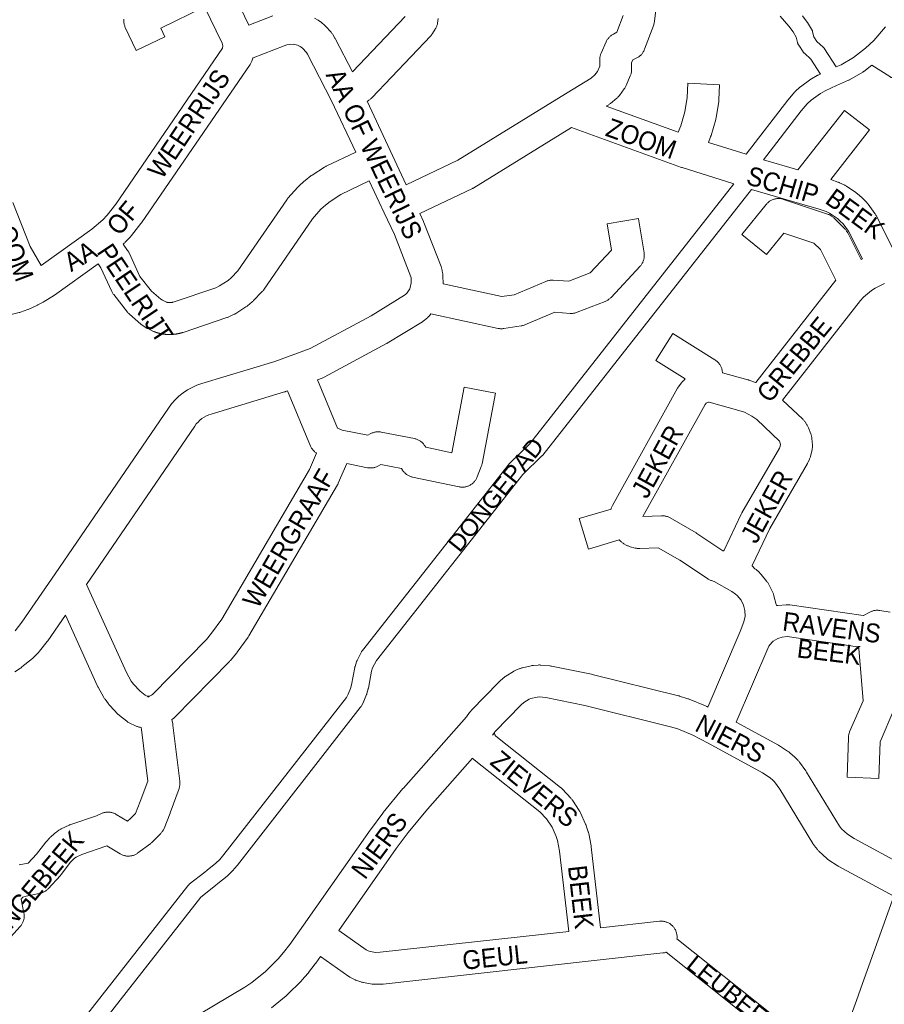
# Paper-space layout 'Layout1' of a CAD drawing. Header units: metres. Extents: x 123097 to 144122, y 392739 to 407589.
# Tile 122 of 256: x 130891 to 131244, y 395011 to 395414. Entities that reach past the tile are written whole.
import ezdxf
from ezdxf.enums import TextEntityAlignment as Align

# ---------------------------------------------------------------- set-up
doc = ezdxf.new("R2010")
doc.units = ezdxf.units.M
doc.header["$MEASUREMENT"] = 0
for name, color, linetype, lineweight in [('gs-anno-wegen algemeen tekst', 7, 'Continuous', 0), ('gs-knt-aanvullende hoofdweg', 7, 'Continuous', 0), ('gs-knt-fietspaden', 7, 'Continuous', 0), ('gs-knt-wegen algemeen', 7, 'Continuous', 0), ('gs-vlk-plantopografie wegen algemeen', 7, 'Continuous', 0)]:
    doc.layers.add(name, color=color, linetype=linetype, lineweight=lineweight)
doc.styles.add('Style-Arial', font='arial.ttf')

psp = doc.layouts.get("Layout1")

# ---------------------------------------------------------------- linework, layer by layer
at = {"layer": 'gs-knt-aanvullende hoofdweg', "color": 7, "linetype": 'Continuous', "flags": 128}
psp.add_lwpolyline([(131223.216, 394987.331), (131232.697, 395013.082), (131235.146, 395019.945), (131247.87, 395055.61)], dxfattribs=at)
at = {"layer": 'gs-knt-fietspaden', "color": 7, "linetype": 'Continuous', "flags": 128}
for points in [[(131217.91, 395391.516), (131213.973, 395397.592), (131211.379, 395399.977), (131211.256, 395400.096), (131211.14, 395400.22), (131211.029, 395400.35), (131210.925, 395400.485), (131210.827, 395400.625), (131209.048, 395403.315), (131208.966, 395403.446), (131208.889, 395403.581), (131208.818, 395403.719), (131208.753, 395403.86), (131208.695, 395404.004), (131208.643, 395404.15), (131208.598, 395404.299), (131208.559, 395404.449), (131208.046, 395406.634), (131206.737, 395408.724), (131205.049, 395411.073), (131201.468, 395415.22)], [(131210.658, 395415.296), (131212.502, 395412.73), (131212.566, 395412.639), (131212.626, 395412.546), (131214.304, 395409.868), (131214.389, 395409.726), (131214.466, 395409.58), (131214.537, 395409.431), (131214.6, 395409.278), (131214.657, 395409.123), (131214.706, 395408.966), (131214.747, 395408.806), (131215.25, 395406.664), (131216.446, 395404.855), (131219.053, 395402.458), (131219.159, 395402.355), (131219.262, 395402.249), (131219.359, 395402.138), (131219.452, 395402.023), (131219.54, 395401.905), (131219.623, 395401.783), (131224.398, 395394.413)], [(131224.398, 395394.413), (131226.394, 395395.303), (131231.491, 395398.275), (131236.397, 395402.081), (131239.71, 395405.232), (131244.457, 395410.846)], [(131238.888, 395395.129), (131235.611, 395392.586), (131235.487, 395392.494), (131235.359, 395392.407), (131235.227, 395392.327), (131229.765, 395389.143), (131229.654, 395389.082), (131229.615, 395389.061), (131229.598, 395389.052), (131229.541, 395389.024), (131229.427, 395388.97), (131224.516, 395386.779), (131219.884, 395384.709), (131217.979, 395383.624), (131214.176, 395380.823), (131212.578, 395379.331), (131210.062, 395376.451), (131194.736, 395356.526)], [(131277.146, 395396.177), (131260.154, 395390.845), (131259.996, 395390.8), (131259.836, 395390.762), (131259.675, 395390.731), (131259.513, 395390.708), (131259.349, 395390.693), (131248.36, 395389.92), (131248.189, 395389.912), (131248.017, 395389.912), (131247.845, 395389.921), (131247.674, 395389.939), (131247.504, 395389.964), (131247.336, 395389.998), (131247.169, 395390.041), (131247.005, 395390.091), (131246.843, 395390.149), (131246.684, 395390.215), (131246.529, 395390.289), (131246.378, 395390.371), (131246.23, 395390.459), (131238.888, 395395.129)], [(131187.58, 395358.737), (131204.565, 395380.818), (131204.633, 395380.904), (131204.704, 395380.987), (131207.409, 395384.083), (131207.489, 395384.171), (131207.529, 395384.214), (131207.571, 395384.256), (131207.655, 395384.338), (131209.533, 395386.093), (131209.635, 395386.183), (131209.668, 395386.212), (131209.687, 395386.228), (131209.74, 395386.271), (131209.848, 395386.354), (131213.982, 395389.399), (131214.094, 395389.476), (131214.15, 395389.515), (131214.169, 395389.527), (131214.209, 395389.551), (131214.325, 395389.622), (131216.557, 395390.894), (131216.708, 395390.975), (131216.863, 395391.049), (131217.91, 395391.516)], [(130893.48, 394975.514), (130959.538, 395059.915), (130959.642, 395060.042), (130959.752, 395060.164), (130959.868, 395060.281), (130959.989, 395060.392), (130960.115, 395060.497), (130966.423, 395065.522), (130967.392, 395066.293), (130971.004, 395069.17), (130972.527, 395070.646), (130974.274, 395072.675), (131024.264, 395136.875), (131025.012, 395138.203), (131025.941, 395140.456), (131026.377, 395142.033), (131027.687, 395149.053), (131027.718, 395149.204), (131027.757, 395149.354), (131027.802, 395149.503), (131028.425, 395151.403), (131028.469, 395151.527), (131028.484, 395151.568), (131028.517, 395151.65), (131028.551, 395151.731), (131028.57, 395151.771), (131028.627, 395151.891), (131030.427, 395155.457), (131030.493, 395155.58), (131030.51, 395155.611), (131030.563, 395155.701), (131030.6, 395155.761), (131030.639, 395155.819), (131030.698, 395155.906), (131030.718, 395155.935), (131030.802, 395156.046), (131090.975, 395232.459), (131091.076, 395232.581), (131091.182, 395232.698), (131091.293, 395232.81), (131099.109, 395240.367), (131182.604, 395346.653)], [(131189.772, 395344.413), (131104.481, 395235.842), (131104.38, 395235.719), (131104.273, 395235.6), (131104.161, 395235.487), (131096.344, 395227.929), (131036.535, 395151.98), (131035.013, 395148.964), (131034.545, 395147.537), (131033.251, 395140.598), (131033.22, 395140.452), (131033.183, 395140.306), (131032.65, 395138.379), (131032.61, 395138.243), (131032.587, 395138.176), (131032.58, 395138.158), (131032.579, 395138.155), (131032.563, 395138.109), (131032.512, 395137.977), (131031.42, 395135.329), (131031.363, 395135.198), (131031.343, 395135.156), (131031.332, 395135.134), (131031.3, 395135.071), (131031.234, 395134.945), (131030.252, 395133.203), (131030.186, 395133.091), (131030.163, 395133.053), (131030.115, 395132.981), (131030.067, 395132.909), (131030.041, 395132.873), (131029.964, 395132.769), (130979.76, 395068.293), (130979.705, 395068.226), (130979.65, 395068.159), (130977.743, 395065.945), (130977.637, 395065.828), (130977.526, 395065.716), (130975.767, 395064.011), (130975.642, 395063.895), (130975.511, 395063.786), (130971.766, 395060.802), (130970.796, 395060.03), (130964.812, 395055.264), (130898.952, 394971.116)], [(131159.34, 395038.25), (131223.216, 394987.331)], [(131220.48, 394980.534), (131154.964, 395032.762)]]:
    psp.add_lwpolyline(points, dxfattribs=at)
at = {"layer": 'gs-knt-wegen algemeen', "color": 7, "linetype": 'Continuous', "flags": 128}
for points in [[(130975.282, 395430.488), (130984.411, 395411.43), (130994.285, 395415.265)], [(131011.25, 395414.385), (131012.693, 395413.531), (131014.058, 395412.559), (131015.338, 395411.475), (131015.556, 395411.264), (131015.765, 395411.043), (131017.999, 395408.561), (131018.189, 395408.34), (131018.37, 395408.11), (131018.539, 395407.872), (131018.698, 395407.627), (131019.578, 395406.204), (131019.701, 395405.996), (131019.816, 395405.784), (131026.77, 395392.396)], [(131026.77, 395392.396), (131048.348, 395415.085)], [(131048.726, 395346.274), (131069.834, 395356.337), (131112.062, 395382.358), (131124.208, 395389.843), (131125.826, 395391.184), (131126.887, 395392.609), (131127.771, 395394.692), (131127.771, 395397.43), (131127.778, 395397.735), (131127.8, 395398.04), (131127.835, 395398.343), (131127.885, 395398.645), (131127.949, 395398.943), (131128.027, 395399.239), (131128.119, 395399.53), (131128.224, 395399.817), (131128.343, 395400.098), (131130.424, 395404.729), (131130.56, 395405.013), (131130.71, 395405.291), (131130.872, 395405.56), (131131.048, 395405.822), (131131.236, 395406.074), (131131.436, 395406.317), (131131.648, 395406.551), (131131.871, 395406.773), (131132.104, 395406.985), (131132.347, 395407.185), (131132.599, 395407.373), (131132.861, 395407.549), (131133.13, 395407.712), (131133.407, 395407.862), (131134.78, 395408.561), (131137.324, 395415.421)], [(131061.805, 395414.199), (131061.489, 395412.237), (131061.437, 395411.952), (131061.372, 395411.67), (131061.294, 395411.391), (131061.204, 395411.115), (131061.102, 395410.844), (131060.989, 395410.578), (131060.863, 395410.317), (131060.726, 395410.062), (131060.577, 395409.814), (131059.521, 395408.129), (131059.378, 395407.911), (131059.227, 395407.699), (131059.067, 395407.493), (131058.899, 395407.294), (131058.723, 395407.102)], [(131058.723, 395407.102), (131034.61, 395381.747), (131034.399, 395381.534), (131034.177, 395381.331), (131033.947, 395381.139), (131033.707, 395380.958), (131033.46, 395380.787), (131033.205, 395380.629), (131032.943, 395380.482), (131032.719, 395380.37)], [(131028.071, 395359.632), (131018.23, 395380.594), (131008.373, 395399.567), (131007.929, 395400.286), (131006.324, 395402.07), (131005.87, 395402.427), (131005.387, 395402.746), (131004.879, 395403.024), (131004.349, 395403.258), (131003.803, 395403.448), (131003.242, 395403.591), (131002.672, 395403.688), (131000.837, 395403.575), (130999.97, 395403.419), (130998.798, 395403.051), (130986.135, 395398.132), (130986.089, 395398.003), (130985.616, 395396.789), (130985.502, 395396.513), (130985.375, 395396.243), (130985.236, 395395.979), (130985.084, 395395.722), (130984.921, 395395.471), (130940.641, 395330.769), (130940.507, 395330.58), (130940.365, 395330.395), (130936.538, 395325.58), (130936.351, 395325.355), (130936.153, 395325.138), (130933.928, 395322.805), (130933.714, 395322.591), (130933.49, 395322.387), (130933.07, 395322.021)], [(131032.719, 395380.37), (131048.726, 395346.274)], [(131161.219, 395353.396), (131116.22, 395369.627), (131076.366, 395345.069), (131076.166, 395344.95), (131075.961, 395344.839), (131075.752, 395344.735), (131054.259, 395334.488)], [(131237.965, 395368.667), (131222.196, 395348.467), (131225.112, 395347.403), (131225.338, 395347.316), (131225.561, 395347.22), (131225.78, 395347.116), (131227.86, 395346.082), (131228.108, 395345.952), (131228.35, 395345.812), (131228.586, 395345.661), (131232.443, 395343.076), (131232.673, 395342.915), (131232.895, 395342.744), (131233.109, 395342.564), (131234.857, 395341.033), (131235.064, 395340.844), (131235.262, 395340.646), (131236.871, 395338.969), (131237.061, 395338.764), (131237.241, 395338.55), (131237.412, 395338.328), (131240.17, 395334.593), (131240.327, 395334.371), (131240.475, 395334.142), (131240.613, 395333.908), (131240.74, 395333.668), (131247.549, 395320.225)], [(131172.146, 395363.598), (131187.58, 395358.737)], [(130933.07, 395322.021), (130934.906, 395319.427), (130935.069, 395319.185), (130935.221, 395318.936), (130935.362, 395318.681), (130935.491, 395318.419), (130939.958, 395308.847), (130944.722, 395302.758), (130948.444, 395299.515), (130949.156, 395299.068), (130950.751, 395298.294), (130950.834, 395298.272), (130950.918, 395298.251), (130951.002, 395298.232), (130951.087, 395298.214), (130951.172, 395298.198), (130951.257, 395298.183), (130951.342, 395298.17), (130951.428, 395298.158), (130951.514, 395298.148), (130951.6, 395298.139), (130951.686, 395298.132), (130951.773, 395298.126), (130951.859, 395298.122), (130951.946, 395298.12), (130952.032, 395298.119), (130952.119, 395298.119), (130952.205, 395298.121), (130952.291, 395298.125), (130952.378, 395298.13), (130952.464, 395298.137), (130952.55, 395298.145), (130952.636, 395298.155), (130952.722, 395298.166), (130952.808, 395298.179), (130952.893, 395298.194), (130952.978, 395298.209), (130953.063, 395298.227), (130953.147, 395298.246), (130953.231, 395298.266), (130953.315, 395298.288), (130953.398, 395298.311), (130953.481, 395298.336), (130970.967, 395304.24), (130972.474, 395304.955), (130975.932, 395307.148), (130977.207, 395308.196), (130979.948, 395311.077), (130999.888, 395340.123), (131000.053, 395340.351), (131000.227, 395340.573), (131000.411, 395340.787), (131004.416, 395345.248), (131004.563, 395345.407), (131004.716, 395345.56), (131004.873, 395345.709), (131007.089, 395347.73), (131007.252, 395347.874), (131007.42, 395348.012), (131009.766, 395349.881), (131009.938, 395350.013), (131010.114, 395350.14), (131010.295, 395350.261), (131015.334, 395353.509), (131015.571, 395353.655), (131015.814, 395353.79), (131016.063, 395353.915), (131028.071, 395359.632)], [(131161.225, 395353.394), (131161.222, 395353.395), (131161.219, 395353.396)], [(131161.225, 395353.394), (131161.222, 395353.395), (131161.219, 395353.396)], [(131182.604, 395346.653), (131161.474, 395353.309), (131161.225, 395353.394)], [(130888.956, 395164.096), (130891.734, 395167.574), (130905.27, 395187.359), (130951.592, 395255.067), (130952.886, 395256.796), (130954.321, 395258.409), (130955.888, 395259.896), (130957.574, 395261.244), (130959.369, 395262.445), (130961.259, 395263.49), (130963.231, 395264.371), (130965.269, 395265.083), (130995.082, 395274.087), (131009.414, 395279.358), (131034.341, 395292.79), (131048.074, 395301.146), (131048.614, 395301.619), (131049.103, 395302.164), (131050.136, 395303.802), (131050.343, 395304.298), (131050.764, 395306.225), (131050.718, 395308.198), (131050.61, 395308.722), (131043.877, 395325.966), (131039.723, 395334.813), (131033.604, 395347.846)], [(131033.604, 395347.846), (131022.037, 395342.339), (131017.623, 395339.494), (131015.702, 395337.964), (131013.887, 395336.308), (131010.382, 395332.404), (130990.389, 395303.28), (130990.238, 395303.07), (130990.08, 395302.866), (130989.913, 395302.669), (130989.738, 395302.478), (130986.365, 395298.933), (130986.178, 395298.744), (130985.984, 395298.563), (130985.783, 395298.391)], [(131235.092, 395316.005), (131229.372, 395327.298), (131227.188, 395330.256), (131226.064, 395331.426), (131224.845, 395332.495), (131221.687, 395334.611), (131220.31, 395335.296), (131217.382, 395336.363), (131209.371, 395338.675), (131209.347, 395338.682), (131189.772, 395344.413)], [(130887.986, 395339.053), (130895.05, 395321.085), (130899.554, 395313.281)], [(131054.259, 395334.488), (131055.755, 395331.303), (131055.844, 395331.105), (131055.926, 395330.904), (131062.939, 395312.943), (131063.034, 395312.684), (131063.118, 395312.421), (131063.19, 395312.156), (131063.251, 395311.887), (131063.589, 395310.249), (131063.641, 395309.962), (131063.68, 395309.673), (131063.707, 395309.382), (131063.72, 395309.091), (131063.799, 395305.759)], [(131229.095, 395326.574), (131234.548, 395315.737), (131235.092, 395316.005)], [(130922.826, 395313.957), (130904.971, 395301.142), (130904.792, 395301.018), (130904.61, 395300.901), (130900.794, 395298.531), (130900.434, 395298.323), (130898.277, 395297.167), (130898.07, 395297.061), (130897.859, 395296.962), (130894.511, 395295.465), (130894.297, 395295.374), (130894.079, 395295.29), (130891.198, 395294.242), (130890.896, 395294.141), (130890.589, 395294.054), (130884.654, 395292.533), (130884.385, 395292.47), (130884.113, 395292.418), (130883.839, 395292.378), (130849.494, 395288.119), (130849.186, 395288.089), (130848.92, 395288.075)], [(130985.783, 395298.391), (130983.89, 395296.836), (130983.681, 395296.671), (130983.466, 395296.515), (130983.244, 395296.368), (130979.112, 395293.747), (130978.885, 395293.609), (130978.653, 395293.481), (130978.416, 395293.363), (130976.202, 395292.312), (130975.97, 395292.208), (130975.734, 395292.112), (130975.494, 395292.026), (130957.583, 395285.979), (130957.48, 395285.945), (130957.394, 395285.918), (130957.309, 395285.891), (130957.223, 395285.865), (130957.137, 395285.84), (130957.051, 395285.814), (130956.965, 395285.789), (130956.879, 395285.765), (130956.793, 395285.741), (130956.706, 395285.717), (130956.619, 395285.694), (130956.533, 395285.671), (130956.446, 395285.649), (130956.359, 395285.627), (130956.272, 395285.606), (130956.185, 395285.585), (130956.098, 395285.564), (130956.011, 395285.544), (130955.923, 395285.525), (130955.835, 395285.505), (130955.748, 395285.487), (130955.66, 395285.468), (130955.572, 395285.45), (130955.484, 395285.433), (130955.397, 395285.416), (130955.309, 395285.399), (130955.22, 395285.383), (130955.132, 395285.367), (130955.044, 395285.352), (130954.956, 395285.337), (130954.867, 395285.323), (130954.778, 395285.309), (130954.69, 395285.296), (130954.601, 395285.283), (130954.512, 395285.27), (130954.423, 395285.258), (130954.335, 395285.246), (130954.246, 395285.235), (130954.157, 395285.224), (130954.068, 395285.214), (130953.979, 395285.204), (130953.89, 395285.194), (130953.8, 395285.185), (130953.711, 395285.177), (130953.623, 395285.169), (130953.533, 395285.161), (130953.443, 395285.154), (130953.354, 395285.147), (130953.265, 395285.141), (130953.176, 395285.135), (130953.086, 395285.129), (130952.996, 395285.124), (130952.907, 395285.12), (130952.818, 395285.116), (130952.728, 395285.112), (130952.638, 395285.109), (130952.549, 395285.106), (130952.459, 395285.104), (130952.37, 395285.102), (130952.28, 395285.1), (130952.191, 395285.099), (130952.101, 395285.099), (130952.011, 395285.099), (130951.921, 395285.099), (130951.832, 395285.1), (130951.743, 395285.101), (130951.653, 395285.103), (130951.563, 395285.105), (130951.474, 395285.108), (130951.384, 395285.111), (130951.294, 395285.115), (130951.205, 395285.119), (130951.116, 395285.123), (130951.026, 395285.128), (130950.937, 395285.133), (130950.847, 395285.139), (130950.758, 395285.145), (130950.669, 395285.152), (130950.579, 395285.159), (130950.49, 395285.167), (130950.401, 395285.175), (130950.312, 395285.183), (130950.222, 395285.192), (130950.133, 395285.201), (130950.044, 395285.211), (130949.955, 395285.221), (130949.866, 395285.232), (130949.777, 395285.243), (130949.689, 395285.255), (130949.6, 395285.267), (130949.511, 395285.279), (130949.422, 395285.292), (130949.334, 395285.306), (130949.245, 395285.319), (130949.156, 395285.334), (130949.068, 395285.348), (130948.98, 395285.363), (130948.892, 395285.379), (130948.803, 395285.395), (130948.715, 395285.412), (130948.628, 395285.428), (130948.539, 395285.446), (130948.451, 395285.464), (130948.363, 395285.482), (130948.276, 395285.5), (130948.189, 395285.52), (130948.101, 395285.539), (130948.013, 395285.559), (130947.927, 395285.579), (130947.839, 395285.6), (130947.752, 395285.622), (130947.665, 395285.643), (130947.579, 395285.665), (130947.492, 395285.688), (130947.405, 395285.711), (130947.318, 395285.735), (130947.233, 395285.758), (130947.146, 395285.783), (130947.06, 395285.808), (130946.974, 395285.833), (130946.889, 395285.858), (130946.803, 395285.884), (130946.717, 395285.911), (130946.631, 395285.938), (130946.546, 395285.965), (130946.461, 395285.993), (130946.376, 395286.021), (130946.29, 395286.05), (130946.206, 395286.079), (130945.964, 395286.168), (130945.725, 395286.267), (130945.49, 395286.375), (130943.153, 395287.509), (130942.942, 395287.616), (130942.736, 395287.731), (130942.533, 395287.853), (130941.09, 395288.759), (130940.878, 395288.898), (130940.671, 395289.045), (130940.471, 395289.2), (130940.276, 395289.363), (130935.701, 395293.348), (130935.472, 395293.557), (130935.254, 395293.777), (130935.046, 395294.007), (130934.849, 395294.246), (130929.245, 395301.41), (130929.069, 395301.647), (130928.903, 395301.892), (130928.748, 395302.144), (130928.605, 395302.403), (130928.474, 395302.668), (130923.94, 395312.383), (130922.826, 395313.957)], [(131144.251, 395313.018), (131132.394, 395300.279), (131132.191, 395300.069), (131131.977, 395299.869), (131131.756, 395299.679), (131131.526, 395299.499), (131131.288, 395299.329), (131131.043, 395299.171), (131130.791, 395299.023), (131130.532, 395298.887), (131130.268, 395298.763), (131129.998, 395298.65), (131118.533, 395294.171), (131118.233, 395294.063), (131117.929, 395293.969), (131117.62, 395293.89), (131117.308, 395293.826), (131116.993, 395293.778), (131116.676, 395293.745), (131116.358, 395293.728), (131116.039, 395293.726), (131115.721, 395293.74), (131109.373, 395294.173), (131097.133, 395289.058), (131096.839, 395288.943), (131096.54, 395288.843), (131096.236, 395288.757), (131095.928, 395288.686), (131095.617, 395288.63), (131088.596, 395287.545), (131088.302, 395287.507), (131088.005, 395287.482), (131087.708, 395287.47), (131087.411, 395287.472), (131087.115, 395287.487), (131086.819, 395287.516), (131086.525, 395287.559), (131086.233, 395287.615), (131058.831, 395293.51)], [(131244.154, 395305.955), (131240.315, 395304.064), (131238.843, 395303.107), (131236.324, 395301.008), (131235.555, 395300.367), (131234.293, 395299.031), (131202.471, 395258.317)], [(131058.831, 395293.51), (131058.045, 395292.633), (131057.867, 395292.444), (131057.683, 395292.261), (131057.491, 395292.086), (131056.233, 395290.983), (131056.017, 395290.802), (131055.793, 395290.63), (131055.562, 395290.468), (131055.325, 395290.317), (131040.963, 395281.578), (131040.816, 395281.492), (131040.667, 395281.409), (131015.183, 395267.677), (131014.909, 395267.537), (131014.628, 395267.411), (131014.342, 395267.298), (131012.479, 395266.613)], [(131012.479, 395266.613), (131020.698, 395246.903), (131022.486, 395246.085)], [(131000.248, 395262.115), (130999.396, 395261.801), (130999.215, 395261.737), (130999.031, 395261.679), (130969.034, 395252.619), (130968.036, 395252.271), (130967.071, 395251.839), (130966.146, 395251.328), (130965.267, 395250.74), (130964.441, 395250.079), (130963.674, 395249.352), (130962.971, 395248.562), (130962.338, 395247.715), (130918.086, 395183.033)], [(130943.115, 395137.008), (130943.868, 395137.356), (130944.611, 395137.698), (130945.046, 395138.057), (130967.094, 395160.525), (130969.235, 395163.064), (130973.365, 395168.824), (131009.196, 395229.9), (131012.106, 395236.598), (131011.911, 395236.73), (131011.667, 395236.911), (131011.432, 395237.103), (131011.206, 395237.306), (131010.99, 395237.52), (131010.784, 395237.743), (131010.589, 395237.976), (131010.405, 395238.217), (131010.232, 395238.467), (131010.071, 395238.725), (131009.922, 395238.99), (131009.786, 395239.261), (131009.663, 395239.538), (131000.248, 395262.115)], [(131170.792, 395256.471), (131145.37, 395210.754), (131152.983, 395211.068), (131153.29, 395211.074), (131153.597, 395211.065), (131153.903, 395211.041), (131154.208, 395211.003), (131154.511, 395210.951), (131154.811, 395210.884), (131155.107, 395210.804), (131155.4, 395210.709), (131155.687, 395210.601), (131155.969, 395210.479), (131156.245, 395210.344), (131156.515, 395210.197), (131167.141, 395204.04), (131167.306, 395203.941), (131167.468, 395203.837), (131178.119, 395196.794), (131178.318, 395196.795), (131178.443, 395196.839), (131178.661, 395197.016), (131185.529, 395211.692), (131185.657, 395211.951), (131185.797, 395212.204), (131201.212, 395238.727), (131201.373, 395239.057), (131201.591, 395239.996), (131201.54, 395240.713), (131201.213, 395241.56), (131191.897, 395250.401), (131189.933, 395251.785), (131188.445, 395252.621), (131186.871, 395253.335), (131184.665, 395254.09), (131172.422, 395257.482), (131172.218, 395257.477), (131171.786, 395257.391), (131171.231, 395257.078), (131170.795, 395256.475), (131170.792, 395256.471)], [(131202.471, 395258.317), (131210.737, 395250.472), (131210.94, 395250.271), (131211.134, 395250.061), (131211.318, 395249.843), (131211.493, 395249.617), (131211.658, 395249.384), (131212.406, 395248.271), (131212.563, 395248.026), (131212.709, 395247.773), (131212.844, 395247.514), (131212.967, 395247.25), (131213.078, 395246.98), (131214.04, 395244.485), (131214.134, 395244.224), (131214.217, 395243.96), (131214.289, 395243.692), (131214.349, 395243.422), (131214.398, 395243.149), (131214.435, 395242.874), (131214.46, 395242.598), (131214.647, 395239.931), (131214.661, 395239.654), (131214.662, 395239.377), (131214.652, 395239.1), (131214.63, 395238.823), (131214.597, 395238.548), (131214.551, 395238.275), (131214.494, 395238.003), (131213.889, 395235.398), (131213.817, 395235.116), (131213.732, 395234.836), (131213.635, 395234.561), (131213.525, 395234.291), (131213.403, 395234.026), (131212.817, 395232.82), (131212.708, 395232.605), (131212.59, 395232.394), (131197.199, 395205.912), (131190.109, 395190.763), (131189.999, 395190.539), (131191.189, 395189.386), (131191.406, 395189.216), (131191.616, 395189.038), (131192.996, 395187.814), (131193.19, 395187.635), (131193.377, 395187.448), (131193.556, 395187.253), (131193.727, 395187.051), (131196.049, 395184.195), (131196.223, 395183.972), (131196.386, 395183.741), (131196.54, 395183.504), (131196.683, 395183.26), (131196.815, 395183.01), (131198.467, 395179.721), (131198.589, 395179.466), (131198.699, 395179.206), (131198.797, 395178.942), (131198.884, 395178.673), (131198.96, 395178.401), (131199.866, 395174.833), (131199.929, 395174.558), (131199.967, 395174.353)], [(131199.967, 395174.353), (131200.217, 395174.391), (131200.516, 395174.423), (131203.961, 395174.707), (131204.257, 395174.725), (131204.553, 395174.729), (131204.849, 395174.719), (131205.145, 395174.697), (131205.439, 395174.66), (131235.46, 395170.267), (131235.464, 395170.266), (131235.468, 395170.265)], [(130909.49, 395170.468), (130902.344, 395160.023), (130902.204, 395159.827), (130902.057, 395159.636), (130898.92, 395155.709), (130898.779, 395155.538), (130898.631, 395155.371), (130898.478, 395155.21), (130896.546, 395153.243), (130896.378, 395153.078), (130896.204, 395152.919), (130896.024, 395152.766), (130891.757, 395149.277), (130891.572, 395149.131), (130891.381, 395148.991), (130891.185, 395148.859), (130888.874, 395147.356)], [(130890.614, 395068.413), (130894.299, 395069.096), (130897.655, 395072.762), (130901.51, 395077.674), (130901.634, 395077.826), (130901.761, 395077.974), (130902.996, 395079.367), (130903.168, 395079.553), (130903.347, 395079.732), (130903.533, 395079.904), (130904.847, 395081.076), (130905.034, 395081.237), (130905.227, 395081.39), (130905.426, 395081.537), (130906.864, 395082.552), (130907.094, 395082.706), (130907.33, 395082.851), (130907.572, 395082.986), (130907.819, 395083.11), (130910.994, 395084.623), (130911.219, 395084.725), (130911.448, 395084.818), (130911.68, 395084.903), (130922.178, 395088.505), (130924.204, 395089.418), (130924.492, 395089.539), (130924.785, 395089.646), (130925.083, 395089.74), (130925.385, 395089.818), (130925.69, 395089.883), (130925.999, 395089.932), (130926.309, 395089.967), (130926.62, 395089.987), (130926.932, 395089.992), (130927.244, 395089.982), (130927.556, 395089.957), (130927.865, 395089.917), (130928.172, 395089.862), (130928.477, 395089.793), (130928.778, 395089.709), (130929.074, 395089.611), (130929.365, 395089.498), (130929.651, 395089.372), (130929.93, 395089.232), (130930.202, 395089.079), (130934.807, 395086.345), (130936.135, 395087.341), (130938.159, 395089.381), (130940.099, 395094.28), (130943.126, 395102.633), (130940.542, 395123.758), (130940.378, 395124.592), (130940.033, 395124.641), (130939.751, 395124.687), (130939.472, 395124.745), (130939.195, 395124.816), (130938.922, 395124.899), (130938.652, 395124.993), (130938.387, 395125.1), (130938.127, 395125.217), (130935.784, 395126.342), (130935.531, 395126.47), (130935.284, 395126.609), (130935.044, 395126.758), (130934.81, 395126.918), (130934.583, 395127.088), (130931.641, 395129.395), (130931.455, 395129.547), (130931.274, 395129.705), (130931.1, 395129.87), (130930.931, 395130.041), (130927.622, 395133.536), (130927.441, 395133.736), (130927.267, 395133.943), (130927.103, 395134.158), (130925.677, 395136.099), (130925.521, 395136.32), (130925.375, 395136.547), (130925.239, 395136.779), (130922.893, 395140.982), (130922.766, 395141.221), (130922.649, 395141.465), (130909.49, 395170.468)], [(131235.468, 395170.265), (131235.499, 395170.26), (131238.067, 395171.658), (131238.335, 395171.796), (131238.609, 395171.921), (131238.889, 395172.034), (131239.174, 395172.134), (131239.463, 395172.22), (131239.755, 395172.292), (131240.051, 395172.352), (131240.349, 395172.397), (131240.649, 395172.428), (131240.95, 395172.446), (131241.251, 395172.45), (131241.553, 395172.439), (131241.853, 395172.415), (131242.152, 395172.377), (131246.432, 395171.73)], [(131196.809, 395157.808), (131183.525, 395126.757)], [(131196.811, 395157.81), (131196.809, 395157.808)], [(131196.811, 395157.81), (131196.809, 395157.808)], [(130964.303, 395007.482), (130982.832, 395018.446), (130985.657, 395020.387), (130991.268, 395024.917), (130996.387, 395029.997), (130998.654, 395032.623), (131001.189, 395035.909), (131006.733, 395043.776), (131034.049, 395082.616), (131034.131, 395082.73), (131039.146, 395089.544), (131039.25, 395089.681), (131039.357, 395089.815), (131047.38, 395099.591), (131047.542, 395099.781), (131073.406, 395128.936), (131074.609, 395130.658), (131074.764, 395130.87), (131074.928, 395131.076), (131075.099, 395131.275), (131075.279, 395131.467), (131086.517, 395143.019), (131086.674, 395143.176), (131086.837, 395143.327), (131088.483, 395144.803), (131088.697, 395144.987), (131088.919, 395145.161), (131089.149, 395145.326), (131089.385, 395145.48), (131092.508, 395147.427), (131092.735, 395147.563), (131092.968, 395147.689), (131093.206, 395147.806), (131093.449, 395147.912), (131095.151, 395148.621), (131095.397, 395148.718), (131095.648, 395148.805), (131095.901, 395148.882), (131096.158, 395148.948), (131099.74, 395149.794), (131099.998, 395149.849), (131100.258, 395149.894), (131100.521, 395149.929), (131100.784, 395149.952), (131102.622, 395150.08), (131102.887, 395150.093), (131103.152, 395150.095), (131103.418, 395150.087), (131103.682, 395150.068), (131107.347, 395149.724), (131107.581, 395149.697), (131107.813, 395149.663), (131108.044, 395149.62), (131124.376, 395146.278), (131124.632, 395146.22), (131160.006, 395137.483), (131160.199, 395137.432), (131160.39, 395137.376)], [(131247.87, 395055.61), (131225.222, 395067.88), (131224.987, 395068.014), (131224.758, 395068.157), (131221.415, 395070.345), (131221.18, 395070.506), (131220.953, 395070.677), (131220.733, 395070.858), (131220.522, 395071.048), (131217.334, 395074.044), (131217.122, 395074.253), (131216.919, 395074.471), (131216.727, 395074.698), (131215.352, 395076.402), (131215.176, 395076.629), (131215.01, 395076.865), (131214.855, 395077.108), (131201.318, 395099.361), (131199.159, 395102.298), (131198.151, 395103.336), (131197.03, 395104.296), (131194.294, 395106.09), (131172.138, 395118.126), (131165.807, 395121.459), (131159.681, 395123.954), (131156.69, 395124.891), (131121.637, 395133.548), (131105.779, 395136.793), (131102.995, 395137.055), (131102.217, 395137.001), (131099.667, 395136.398), (131098.945, 395136.098), (131096.754, 395134.731), (131095.694, 395133.781), (131084.979, 395122.766), (131084.831, 395122.555), (131084.017, 395121.39)], [(131160.39, 395137.376), (131163.83, 395136.299), (131164.087, 395136.212), (131164.341, 395136.115), (131171.014, 395133.397), (131171.306, 395133.27), (131171.591, 395133.129), (131171.998, 395132.914)], [(130953.024, 395127.761), (130953.363, 395126.034), (130953.404, 395125.804), (130953.437, 395125.572), (130956.239, 395102.668), (130956.269, 395102.364), (130956.284, 395102.059), (130956.286, 395101.754), (130956.273, 395101.448), (130956.246, 395101.144), (130956.204, 395100.841), (130956.148, 395100.541), (130956.078, 395100.243), (130955.995, 395099.95), (130955.898, 395099.66), (130952.307, 395089.754), (130952.24, 395089.575), (130949.773, 395083.345), (130949.659, 395083.076), (130949.533, 395082.811), (130949.395, 395082.553), (130949.246, 395082.301), (130949.086, 395082.056), (130948.915, 395081.818), (130948.733, 395081.589), (130948.541, 395081.368), (130948.34, 395081.156), (130945.042, 395077.833), (130944.815, 395077.616), (130944.579, 395077.41), (130944.332, 395077.215), (130939.142, 395073.316), (130938.892, 395073.137), (130938.634, 395072.971), (130938.368, 395072.816), (130938.096, 395072.675), (130937.817, 395072.546), (130937.532, 395072.431), (130937.242, 395072.329), (130936.947, 395072.241), (130936.649, 395072.167), (130936.348, 395072.107), (130936.044, 395072.062), (130935.738, 395072.031), (130935.431, 395072.014), (130935.124, 395072.012), (130934.817, 395072.024), (130934.511, 395072.051), (130934.206, 395072.092), (130933.904, 395072.148), (130933.605, 395072.218), (130933.309, 395072.301), (130933.018, 395072.399), (130932.731, 395072.51), (130932.451, 395072.635), (130932.176, 395072.773), (130931.908, 395072.924), (130926.407, 395076.191), (130916.257, 395072.708), (130913.918, 395071.594), (130913.237, 395071.113), (130912.483, 395070.441), (130911.631, 395069.48), (130907.744, 395064.528), (130907.588, 395064.337), (130907.425, 395064.152), (130902.431, 395058.697), (130902.223, 395058.48), (130902.005, 395058.273), (130901.778, 395058.077), (130901.542, 395057.89), (130901.298, 395057.715), (130901.046, 395057.552), (130900.787, 395057.4), (130900.521, 395057.261), (130900.249, 395057.133), (130899.971, 395057.019), (130899.688, 395056.917), (130899.401, 395056.829), (130899.11, 395056.754), (130898.816, 395056.692), (130893.471, 395055.701), (130892.075, 395055.216), (130891.477, 395054.45), (130892.545, 395048.754), (130892.595, 395048.444), (130892.63, 395048.132), (130892.651, 395047.818), (130892.656, 395047.504), (130892.646, 395047.19), (130892.621, 395046.877), (130892.58, 395046.565), (130892.525, 395046.256), (130892.455, 395045.95), (130892.37, 395045.647), (130892.271, 395045.349), (130892.157, 395045.056), (130892.03, 395044.769), (130891.888, 395044.488), (130891.734, 395044.215), (130891.566, 395043.949), (130891.385, 395043.691), (130891.193, 395043.443), (130890.989, 395043.204), (130885.841, 395037.474)], [(131183.525, 395126.757), (131200.746, 395117.402), (131200.979, 395117.269), (131201.208, 395117.126), (131204.519, 395114.955), (131204.748, 395114.798), (131204.97, 395114.631), (131205.185, 395114.454), (131206.849, 395113.028), (131207.071, 395112.829), (131207.283, 395112.621), (131208.809, 395111.05), (131209.011, 395110.832), (131209.202, 395110.606), (131209.383, 395110.371), (131211.977, 395106.845), (131212.14, 395106.611), (131212.294, 395106.371), (131225.754, 395084.244), (131226.576, 395083.226), (131229.022, 395080.927), (131231.662, 395079.199), (131252.3, 395068.018)], [(131075.769, 395111.981), (131057.365, 395091.234), (131049.53, 395081.688), (131044.659, 395075.069), (131021.13, 395041.615)], [(131115.09, 395041.277), (131111.393, 395074.052), (131110.553, 395078.384), (131110.018, 395080.056), (131108.292, 395083.832), (131106.064, 395087.183), (131103.337, 395090.142), (131076.43, 395111.38), (131076.215, 395111.557), (131076.008, 395111.743), (131075.809, 395111.938), (131075.769, 395111.981)], [(131128.03, 395042.715), (131152.148, 395045.393), (131152.461, 395045.42), (131152.775, 395045.432), (131153.09, 395045.429), (131153.404, 395045.411), (131153.717, 395045.377), (131154.027, 395045.329), (131154.336, 395045.265), (131154.64, 395045.187), (131154.941, 395045.093), (131155.236, 395044.986), (131155.527, 395044.864), (131155.811, 395044.729), (131156.088, 395044.58), (131156.357, 395044.418), (131156.619, 395044.243), (131156.871, 395044.055), (131157.114, 395043.856), (131157.348, 395043.645), (131157.571, 395043.423), (131157.783, 395043.19), (131157.983, 395042.947), (131158.172, 395042.695), (131158.348, 395042.435), (131158.511, 395042.166), (131158.661, 395041.889), (131158.798, 395041.606), (131158.92, 395041.316), (131159.029, 395041.021), (131159.123, 395040.721), (131159.202, 395040.416), (131159.267, 395040.108), (131159.317, 395039.798), (131159.352, 395039.485), (131159.371, 395039.171), (131159.376, 395038.857), (131159.365, 395038.542), (131159.34, 395038.25)], [(131021.13, 395041.615), (131032.332, 395033.754), (131033.135, 395033.368), (131033.962, 395033.078), (131036.312, 395032.677), (131038.094, 395032.724), (131115.09, 395041.277)], [(131154.814, 395032.711), (131154.512, 395032.625), (131154.206, 395032.552), (131153.896, 395032.495), (131153.585, 395032.453), (131123.009, 395029.057), (131039.26, 395019.754), (131038.988, 395019.729), (131038.715, 395019.716), (131036.02, 395019.644), (131035.701, 395019.644), (131035.383, 395019.659), (131035.066, 395019.689), (131034.75, 395019.735), (131031.231, 395020.336), (131030.963, 395020.387), (131030.698, 395020.45), (131030.435, 395020.524), (131030.176, 395020.609), (131028.488, 395021.2), (131028.26, 395021.284), (131028.035, 395021.378), (131027.814, 395021.479), (131026.203, 395022.255), (131025.966, 395022.375), (131025.735, 395022.504), (131025.509, 395022.643), (131025.289, 395022.791), (131013.635, 395030.968)], [(131154.964, 395032.762), (131154.814, 395032.711)], [(131013.635, 395030.968), (131011.752, 395028.294), (131011.584, 395028.068), (131008.853, 395024.527), (131008.742, 395024.387), (131008.626, 395024.25), (131006.078, 395021.298), (131005.911, 395021.112), (131005.737, 395020.932), (131000.203, 395015.44), (131000.042, 395015.286), (130999.877, 395015.138), (130999.706, 395014.996), (130993.64, 395010.099)]]:
    psp.add_lwpolyline(points, dxfattribs=at)
for points in [[(130899.554, 395313.281), (130920.311, 395328.178), (130924.715, 395332.01), (130926.528, 395333.911), (130930.028, 395338.315), (130973.699, 395402.127), (130973.826, 395403.004), (130973.48, 395404.113), (130966.367, 395418.961), (130948.465, 395410.268), (130950.142, 395406.69, -0.384595), (130950.137, 395406.677), (130938.365, 395401.16, -0.3845995), (130938.352, 395401.165), (130933.951, 395410.557), (130933.824, 395410.846), (130933.711, 395411.142), (130933.612, 395411.443), (130933.528, 395411.749), (130933.459, 395412.058), (130933.406, 395412.37), (130933.367, 395412.684), (130933.344, 395413), (130933.336, 395413.317), (130933.344, 395413.633), (130933.367, 395413.949)], [(131150.796, 395418.718), (131150.174, 395413.178), (131150.131, 395412.864), (131150.073, 395412.553), (131150, 395412.244), (131149.912, 395411.94), (131149.809, 395411.64), (131146.104, 395401.65), (131145.992, 395401.369), (131145.867, 395401.093), (131145.729, 395400.823), (131145.579, 395400.56), (131145.417, 395400.304), (131145.244, 395400.056), (131145.058, 395399.816), (131144.862, 395399.585), (131144.656, 395399.364), (131144.439, 395399.152), (131144.213, 395398.951), (131143.977, 395398.76), (131143.733, 395398.581), (131143.481, 395398.413), (131143.221, 395398.257), (131142.955, 395398.113), (131141.36, 395397.301), (131140.791, 395396.035), (131140.791, 395393.367), (131140.784, 395393.077), (131140.765, 395392.787), (131140.733, 395392.498), (131140.688, 395392.212), (131140.63, 395391.927), (131140.559, 395391.645), (131140.476, 395391.367), (131140.381, 395391.093), (131140.274, 395390.823), (131138.567, 395386.804), (131138.439, 395386.522), (131138.298, 395386.245), (131138.144, 395385.976), (131137.977, 395385.715), (131137.798, 395385.461), (131135.804, 395382.783), (131135.613, 395382.538), (131135.409, 395382.302), (131135.195, 395382.077), (131134.97, 395381.861), (131134.735, 395381.657), (131132.164, 395379.527), (131131.927, 395379.339), (131131.68, 395379.163), (131131.426, 395378.998), (131130.388, 395378.358), (131159.778, 395367.756), (131160.873, 395370.42), (131162.521, 395376.133), (131163.474, 395381.984), (131163.743, 395387.733, -0.3849849), (131163.753, 395387.741), (131176.74, 395387.133, -0.3849853), (131176.749, 395387.122), (131176.462, 395381.001), (131176.445, 395380.753), (131176.42, 395380.506), (131176.384, 395380.26), (131175.309, 395373.656), (131175.263, 395373.401), (131175.206, 395373.148), (131175.139, 395372.897), (131173.284, 395366.469), (131173.214, 395366.243), (131173.136, 395366.02), (131173.05, 395365.799), (131172.146, 395363.598)], [(131194.736, 395356.526), (131208.764, 395352.419), (131227.704, 395376.681, -0.3847703), (131227.717, 395376.683), (131237.962, 395368.685), (131237.965, 395368.683, -0.4000267), (131237.967, 395368.67), (131237.965, 395368.667)], [(131191.552, 395265.489), (131224.223, 395307.29), (131217.935, 395319.788), (131215.285, 395322.44), (131203.04, 395326.545), (131195.908, 395317.789, -0.361527), (131195.895, 395317.788), (131185.814, 395325.999, -0.3615278), (131185.813, 395326.012), (131195.79, 395338.26), (131195.994, 395338.5), (131196.211, 395338.729), (131196.438, 395338.948), (131196.675, 395339.155), (131196.923, 395339.351), (131197.179, 395339.534), (131197.444, 395339.705), (131197.717, 395339.863), (131197.997, 395340.007), (131198.284, 395340.137), (131198.577, 395340.254), (131198.875, 395340.356), (131199.178, 395340.444), (131199.485, 395340.517), (131199.794, 395340.575), (131200.107, 395340.618), (131200.421, 395340.646), (131200.736, 395340.658), (131201.051, 395340.655), (131201.366, 395340.637), (131201.679, 395340.604), (131201.991, 395340.556), (131202.3, 395340.493), (131202.605, 395340.414), (131202.906, 395340.322), (131220.877, 395334.297), (131221.16, 395334.195), (131221.438, 395334.08), (131221.711, 395333.952), (131221.977, 395333.812), (131222.237, 395333.659), (131222.489, 395333.494), (131222.733, 395333.318), (131222.969, 395333.131), (131223.196, 395332.934), (131223.414, 395332.726), (131227.886, 395328.249), (131228.091, 395328.034), (131228.285, 395327.811), (131228.469, 395327.579), (131228.643, 395327.338), (131228.805, 395327.091), (131228.956, 395326.836), (131229.095, 395326.574)], [(131063.799, 395305.759), (131087.796, 395300.596), (131092.845, 395301.376), (131105.772, 395306.779), (131106.053, 395306.889), (131106.339, 395306.986), (131106.629, 395307.07), (131106.923, 395307.14), (131107.22, 395307.196), (131107.519, 395307.238), (131107.82, 395307.267), (131108.121, 395307.281), (131108.423, 395307.281), (131108.725, 395307.268), (131115.153, 395306.829), (131123.876, 395310.237), (131132.542, 395319.548), (131130.766, 395330.306, -0.3712175), (131130.774, 395330.317), (131143.601, 395332.435, -0.3712175), (131143.612, 395332.427), (131145.909, 395318.513), (131145.953, 395318.204), (131145.981, 395317.892), (131145.995, 395317.579), (131145.993, 395317.267), (131145.977, 395316.954), (131145.945, 395316.643), (131145.899, 395316.334), (131145.838, 395316.027), (131145.762, 395315.723), (131145.672, 395315.424), (131145.567, 395315.129), (131145.448, 395314.839), (131145.316, 395314.556), (131145.17, 395314.279), (131145.011, 395314.01), (131144.839, 395313.748), (131144.655, 395313.496), (131144.459, 395313.252), (131144.251, 395313.018)], [(131171.998, 395132.914), (131185.186, 395163.74), (131186.705, 395167.711), (131187.144, 395170.054), (131187.072, 395172.316), (131186.515, 395174.51), (131185.499, 395176.532), (131183.96, 395178.426), (131183.288, 395179.021), (131181.778, 395180.05), (131174.503, 395184.265), (131173.497, 395184.569), (131173.197, 395184.667), (131172.902, 395184.78), (131172.613, 395184.908), (131172.331, 395185.049), (131172.056, 395185.203), (131171.788, 395185.371), (131160.447, 395192.871), (131151.627, 395197.981), (131144.189, 395197.675), (131143.915, 395197.669), (131143.641, 395197.675), (131143.367, 395197.693), (131143.095, 395197.722), (131142.823, 395197.762), (131142.554, 395197.814), (131142.287, 395197.877), (131140.177, 395198.424), (131139.892, 395198.505), (131139.61, 395198.599), (131139.333, 395198.706), (131139.061, 395198.825), (131138.794, 395198.957), (131138.535, 395199.101), (131137.588, 395199.652), (131137.335, 395199.807), (131137.089, 395199.974), (131136.85, 395200.152), (131136.621, 395200.341), (131136.399, 395200.54), (131136.188, 395200.749), (131135.73, 395201.222), (131123.146, 395197.465, -0.3557131), (131123.135, 395197.472), (131119.415, 395209.93, -0.3557142), (131119.422, 395209.941), (131132.387, 395213.812), (131132.408, 395213.891), (131132.496, 395214.174), (131132.597, 395214.452), (131132.711, 395214.725), (131132.837, 395214.992), (131132.975, 395215.254), (131159.602, 395263.136), (131159.73, 395263.357), (131159.867, 395263.573), (131160.013, 395263.783), (131161.096, 395265.283), (131161.288, 395265.535), (131161.491, 395265.778), (131161.707, 395266.01), (131161.933, 395266.232), (131162.727, 395266.972), (131150.742, 395274.453, -0.351061), (131150.739, 395274.465), (131157.624, 395285.495, -0.3852963), (131157.637, 395285.498), (131174.835, 395274.762), (131175.092, 395274.593), (131175.341, 395274.413), (131175.581, 395274.22), (131175.811, 395274.016), (131176.032, 395273.802), (131176.242, 395273.578), (131176.442, 395273.344), (131176.63, 395273.1), (131176.806, 395272.848), (131176.971, 395272.588), (131177.123, 395272.321), (131177.262, 395272.047), (131177.388, 395271.766), (131177.5, 395271.48), (131177.599, 395271.189), (131177.685, 395270.893), (131177.756, 395270.594), (131177.812, 395270.292), (131177.855, 395269.987), (131177.883, 395269.681), (131177.892, 395269.477), (131188.328, 395266.586), (131188.514, 395266.531), (131188.699, 395266.471), (131191.383, 395265.552), (131191.552, 395265.489)], [(131022.486, 395246.085), (131033.056, 395243.946), (131034.031, 395244.498), (131034.302, 395244.644), (131034.58, 395244.776), (131034.863, 395244.895), (131035.152, 395245.001), (131035.445, 395245.093), (131035.743, 395245.171), (131036.044, 395245.235), (131036.347, 395245.284), (131036.653, 395245.319), (131036.96, 395245.34), (131037.267, 395245.346), (131037.575, 395245.338), (131037.881, 395245.315), (131038.187, 395245.277), (131038.49, 395245.226), (131052.041, 395242.581), (131052.345, 395242.515), (131052.645, 395242.433), (131052.941, 395242.338), (131053.232, 395242.228), (131053.518, 395242.105), (131053.797, 395241.968), (131054.07, 395241.818), (131054.335, 395241.655), (131054.592, 395241.48), (131054.84, 395241.292), (131055.079, 395241.093), (131055.308, 395240.883), (131055.527, 395240.661), (131055.735, 395240.43), (131055.932, 395240.189), (131056.117, 395239.939), (131056.29, 395239.681), (131056.705, 395239.027), (131067.289, 395236.81), (131072.434, 395263.627, -0.3709599), (131072.445, 395263.634), (131085.213, 395261.185, -0.3709608), (131085.22, 395261.174), (131079.686, 395232.326), (131079.626, 395232.047), (131079.554, 395231.771), (131079.47, 395231.498), (131079.374, 395231.229), (131077.728, 395226.922), (131077.608, 395226.629), (131077.473, 395226.342), (131077.325, 395226.061), (131077.163, 395225.789), (131076.988, 395225.524), (131076.801, 395225.269), (131076.601, 395225.023), (131076.39, 395224.787), (131076.167, 395224.561), (131075.934, 395224.346), (131075.69, 395224.144), (131075.437, 395223.953), (131075.175, 395223.775), (131074.904, 395223.609), (131074.626, 395223.458), (131074.341, 395223.319), (131074.049, 395223.195), (131073.752, 395223.086), (131073.449, 395222.99), (131073.142, 395222.91), (131072.832, 395222.845), (131072.519, 395222.795), (131072.204, 395222.76), (131071.888, 395222.74), (131071.571, 395222.736), (131071.254, 395222.748), (131070.938, 395222.775), (131070.624, 395222.817), (131070.312, 395222.874), (131051.346, 395226.847), (131051.048, 395226.917), (131050.754, 395227.001), (131050.464, 395227.098), (131050.179, 395227.209), (131049.9, 395227.333), (131049.626, 395227.47), (131049.36, 395227.62), (131049.1, 395227.782), (131048.849, 395227.956), (131048.606, 395228.142), (131048.372, 395228.339), (131048.148, 395228.547), (131047.933, 395228.765), (131047.729, 395228.993), (131047.536, 395229.23), (131047.355, 395229.476), (131047.185, 395229.73), (131046.798, 395230.339), (131038.36, 395231.985), (131037.363, 395231.42), (131037.089, 395231.273), (131036.809, 395231.139), (131036.522, 395231.019), (131036.231, 395230.913), (131035.934, 395230.821), (131035.633, 395230.743), (131035.329, 395230.68), (131035.023, 395230.631), (131034.714, 395230.596), (131034.404, 395230.577), (131034.094, 395230.572), (131033.783, 395230.582), (131033.473, 395230.607), (131033.165, 395230.647), (131032.86, 395230.701), (131024.477, 395232.398), (131020.981, 395224.351), (131020.872, 395224.113), (131020.753, 395223.879), (131020.625, 395223.651), (130984.444, 395161.979), (130984.288, 395161.726), (130984.12, 395161.48), (130979.668, 395155.27), (130979.515, 395155.065), (130979.354, 395154.866), (130976.89, 395151.944), (130976.728, 395151.76), (130976.56, 395151.581), (130954.097, 395128.691), (130953.934, 395128.53), (130953.765, 395128.375), (130953.59, 395128.226), (130953.024, 395127.761)], [(130918.086, 395183.033), (130934.393, 395147.092), (130936.409, 395143.481), (130937.355, 395142.194), (130940.054, 395139.344), (130942.057, 395137.773), (130942.85, 395137.392), (130943.498, 395137.301, -0.6333809), (130943.502, 395137.283), (130943.115, 395137.008)], [(131247.952, 395131.817), (131242.323, 395118.727), (131241.807, 395103.798, -0.3528394), (131241.798, 395103.789), (131228.804, 395104.237, -0.35284), (131228.795, 395104.246), (131229.353, 395120.4), (131229.37, 395120.702), (131229.402, 395121.002), (131229.447, 395121.301), (131229.506, 395121.598), (131229.579, 395121.891), (131229.666, 395122.181), (131229.766, 395122.466), (131229.878, 395122.747), (131235.35, 395135.471), (131233.596, 395156.826), (131233.463, 395157.33), (131233.427, 395157.356), (131233.104, 395157.453), (131204.289, 395161.67), (131202.339, 395161.509), (131200.487, 395160.909), (131198.66, 395159.803), (131198.129, 395159.339), (131196.811, 395157.81)], [(131084.017, 395121.39), (131084.793, 395122.344, -0.537184), (131084.81, 395122.338), (131084.919, 395121.497), (131085.267, 395120.992), (131111.807, 395100.043), (131112.006, 395099.88), (131112.198, 395099.709), (131112.382, 395099.531), (131112.56, 395099.346), (131115.986, 395095.63), (131116.157, 395095.437), (131116.32, 395095.238), (131116.475, 395095.033), (131116.621, 395094.821), (131119.42, 395090.611), (131119.558, 395090.394), (131119.688, 395090.172), (131119.808, 395089.945), (131119.92, 395089.713), (131122.021, 395085.116), (131122.124, 395084.879), (131122.217, 395084.639), (131122.3, 395084.394), (131123.071, 395081.985), (131123.145, 395081.739), (131123.208, 395081.491), (131123.262, 395081.24), (131124.224, 395076.277), (131124.268, 395076.023), (131124.302, 395075.768), (131128.03, 395042.715)]]:
    psp.add_lwpolyline(points, format="xyb", dxfattribs=at)
at = {"layer": 'gs-vlk-plantopografie wegen algemeen', "color": 7, "linetype": 'Continuous', "flags": 128}
for points in [[(131224.398, 395394.413), (131226.394, 395395.303), (131231.491, 395398.275), (131236.397, 395402.081), (131239.71, 395405.232), (131244.457, 395410.846)], [(131238.888, 395395.129), (131235.611, 395392.586), (131235.487, 395392.494), (131235.359, 395392.407), (131235.227, 395392.327), (131229.765, 395389.143), (131229.654, 395389.082), (131229.615, 395389.061), (131229.598, 395389.052), (131229.541, 395389.024), (131229.427, 395388.97), (131224.516, 395386.779), (131219.884, 395384.709), (131217.979, 395383.624), (131214.176, 395380.823), (131212.578, 395379.331), (131210.062, 395376.451), (131194.736, 395356.526)], [(131187.58, 395358.737), (131204.565, 395380.818), (131204.633, 395380.904), (131204.704, 395380.987), (131207.409, 395384.083), (131207.489, 395384.171), (131207.529, 395384.214), (131207.571, 395384.256), (131207.655, 395384.338), (131209.533, 395386.093), (131209.635, 395386.183), (131209.668, 395386.212), (131209.687, 395386.228), (131209.74, 395386.271), (131209.848, 395386.354), (131213.982, 395389.399), (131214.094, 395389.476), (131214.15, 395389.515), (131214.169, 395389.527), (131214.209, 395389.551), (131214.325, 395389.622), (131216.557, 395390.894), (131216.708, 395390.975), (131216.863, 395391.049), (131217.91, 395391.516)], [(130893.48, 394975.514), (130959.538, 395059.915), (130959.642, 395060.042), (130959.752, 395060.164), (130959.868, 395060.281), (130959.989, 395060.392), (130960.115, 395060.497), (130966.423, 395065.522), (130967.392, 395066.293), (130971.004, 395069.17), (130972.527, 395070.646), (130974.274, 395072.675), (131024.264, 395136.875), (131025.012, 395138.203), (131025.941, 395140.456), (131026.377, 395142.033), (131027.687, 395149.053), (131027.718, 395149.204), (131027.757, 395149.354), (131027.802, 395149.503), (131028.425, 395151.403), (131028.469, 395151.527), (131028.484, 395151.568), (131028.517, 395151.65), (131028.551, 395151.731), (131028.57, 395151.771), (131028.627, 395151.891), (131030.427, 395155.457), (131030.493, 395155.58), (131030.51, 395155.611), (131030.563, 395155.701), (131030.6, 395155.761), (131030.639, 395155.819), (131030.698, 395155.906), (131030.718, 395155.935), (131030.802, 395156.046), (131090.975, 395232.459), (131091.076, 395232.581), (131091.182, 395232.698), (131091.293, 395232.81), (131099.109, 395240.367), (131182.604, 395346.653)], [(131189.772, 395344.413), (131104.481, 395235.842), (131104.38, 395235.719), (131104.273, 395235.6), (131104.161, 395235.487), (131096.344, 395227.929), (131036.535, 395151.98), (131035.013, 395148.964), (131034.545, 395147.537), (131033.251, 395140.598), (131033.22, 395140.452), (131033.183, 395140.306), (131032.65, 395138.379), (131032.61, 395138.243), (131032.587, 395138.176), (131032.58, 395138.158), (131032.579, 395138.155), (131032.563, 395138.109), (131032.512, 395137.977), (131031.42, 395135.329), (131031.363, 395135.198), (131031.343, 395135.156), (131031.332, 395135.134), (131031.3, 395135.071), (131031.234, 395134.945), (131030.252, 395133.203), (131030.186, 395133.091), (131030.163, 395133.053), (131030.115, 395132.981), (131030.067, 395132.909), (131030.041, 395132.873), (131029.964, 395132.769), (130979.76, 395068.293), (130979.705, 395068.226), (130979.65, 395068.159), (130977.743, 395065.945), (130977.637, 395065.828), (130977.526, 395065.716), (130975.767, 395064.011), (130975.642, 395063.895), (130975.511, 395063.786), (130971.766, 395060.802), (130970.796, 395060.03), (130964.812, 395055.264), (130898.952, 394971.116)]]:
    psp.add_lwpolyline(points, dxfattribs=at)

# ---------------------------------------------------------------- texts
at = {"layer": 'gs-anno-wegen algemeen tekst', "color": 7, "style": 'Style-Arial', "width": 0.909091}
for s, rotation, p in [('WEERRIJS', 56.0401, (130959.894, 395371.184)), ('AA OF WEERIJS', 295.87203, (131035.67, 395358.909)), ('  ZOOM', 340.40062, (131142.212, 395366.049)), ('STROOM', 290.66872, (130885.548, 395327.461)), ('BEEK', 323.65311, (131232.175, 395334.461)), ('OF', 50.0903, (130932.992, 395332.705)), ('AA', 30.55714, (130915.506, 395317.189)), ('GREBBE', 50.66808, (131207.177, 395274.91)), ('JEKER', 61.16215, (131151.329, 395233.25)), ('WEERGRAAF', 59.74417, (131000.663, 395201.814)), ('JEKER', 61.16215, (131195.96, 395214.859)), ('RAVENS', 352.47123, (131222.568, 395165.414)), ('BEEK', 353.05122, (131221.48, 395155.472)), ('NIERS', 332.57817, (131181.201, 395119.975)), ('ZIEVERS', 320.49562, (131101.071, 395099.462)), ('NIERS', 53.39114, (131037.717, 395076.315)), ('BEEK', 276.43654, (131120.06, 395055.297)), ('GEUL', 6.04862, (131084.914, 395030.757))]:
    psp.add_text(s, height=7.7, rotation=rotation, dxfattribs=at).set_placement(p, align=Align.MIDDLE_CENTER)
at = {"layer": 'gs-anno-wegen algemeen tekst', "color": 7, "style": 'Style-Arial'}
for s, rotation, p in [('DONGEPAD', 51.28743, (131085.272, 395219.665)), ('LEUBEEKPAD', 321.27061, (131190.314, 395009.071))]:
    psp.add_text(s, height=7, rotation=rotation, dxfattribs=at).set_placement(p, align=Align.MIDDLE_CENTER)
at = {"layer": 'gs-anno-wegen algemeen tekst', "color": 7, "char_height": 7.7, "attachment_point": 5, "line_spacing_factor": 0.6, "style": 'Style-Arial'}
for s, insert, rotation in [('\\H1x;\\W0.909091;SCHIP', (131202.566, 395346.113), 343.68316), ('\\H1x;\\W0.909091;PEELRIJT', (130937.917, 395301.963), 303.80847), ('\\H1x;\\W0.909091;ENGEBEEK', (130897.451, 395059.88), 50.27731)]:
    psp.add_mtext(s, dxfattribs=dict(at, insert=insert, rotation=rotation))

doc.saveas('drawing.dxf')
